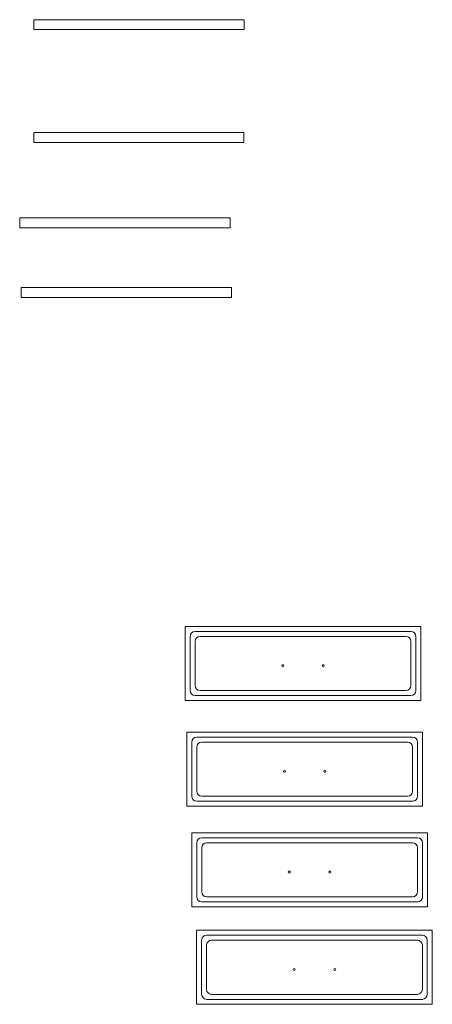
# Model space of a CAD drawing. Header units: millimetres. Extents: x -2066 to 5505, y -2840 to 3131.
# Tile 5 of 7: x 1484 to 2314, y 560 to 2542. Entities that reach past the tile are written whole.
import ezdxf

# ---------------------------------------------------------------- set-up
doc = ezdxf.new("R2010")
doc.units = ezdxf.units.MM

msp = doc.modelspace()

# ---------------------------------------------------------------- linework, layer by layer
at = {"color": 7, "linetype": 'Continuous', "lineweight": 15}
for p, q in [((1512.765, 2542.14), (1512.765, 2522.14)), ((1935.765, 2542.14), (1512.765, 2542.14)), ((1935.765, 2542.14), (1935.765, 2522.14)), ((1935.765, 2522.14), (1512.765, 2522.14)), ((1512.199, 2315.211), (1512.199, 2295.211)), ((1935.199, 2315.211), (1512.199, 2315.211)), ((1935.199, 2315.211), (1935.199, 2295.211)), ((1935.199, 2295.211), (1512.199, 2295.211)), ((1484.084, 2143.399), (1484.084, 2123.399)), ((1907.084, 2143.399), (1484.084, 2143.399)), ((1907.084, 2143.399), (1907.084, 2123.399)), ((1907.084, 2123.399), (1484.084, 2123.399)), ((1487.208, 2002.825), (1487.208, 1982.825)), ((1910.208, 2002.825), (1487.208, 2002.825)), ((1910.208, 2002.825), (1910.208, 1982.825)), ((1910.208, 1982.825), (1487.208, 1982.825)), ((2290.9, 1320.664), (1816.9, 1320.664)), ((1816.9, 1320.664), (1816.9, 1171.664)), ((2270.9, 1310.664), (1836.9, 1310.664)), ((2290.9, 1171.664), (2290.9, 1320.664)), ((1826.9, 1300.664), (1826.9, 1191.664)), ((1836.9, 1290.664), (1836.9, 1201.664)), ((2260.9, 1300.664), (1846.9, 1300.664)), ((2270.9, 1201.664), (2270.9, 1290.664)), ((2280.9, 1191.664), (2280.9, 1300.664)), ((1846.9, 1191.664), (2260.9, 1191.664)), ((1816.9, 1171.664), (2290.9, 1171.664)), ((1836.9, 1181.664), (2270.9, 1181.664)), ((2294.195, 1108.049), (1820.195, 1108.049)), ((1820.195, 1108.049), (1820.195, 959.049)), ((2274.195, 1098.049), (1840.195, 1098.049)), ((2294.195, 959.049), (2294.195, 1108.049)), ((1830.195, 1088.049), (1830.195, 979.049)), ((1840.195, 1078.049), (1840.195, 989.049)), ((2264.195, 1088.049), (1850.195, 1088.049)), ((2274.195, 989.049), (2274.195, 1078.049)), ((2284.195, 979.049), (2284.195, 1088.049)), ((1850.195, 979.049), (2264.195, 979.049)), ((1820.195, 959.049), (2294.195, 959.049)), ((1840.195, 969.049), (2274.195, 969.049)), ((1830.082, 905.321), (1830.082, 756.321)), ((2304.082, 905.321), (1830.082, 905.321)), ((2284.082, 895.321), (1850.082, 895.321)), ((2304.082, 756.321), (2304.082, 905.321)), ((1840.082, 885.321), (1840.082, 776.321)), ((1850.082, 875.321), (1850.082, 786.321)), ((2274.082, 885.321), (1860.082, 885.321)), ((2284.082, 786.321), (2284.082, 875.321)), ((2294.082, 776.321), (2294.082, 885.321)), ((1860.082, 776.321), (2274.082, 776.321)), ((1830.082, 756.321), (2304.082, 756.321)), ((1850.082, 766.321), (2284.082, 766.321)), ((2313.969, 709.184), (1839.969, 709.184)), ((1839.969, 709.184), (1839.969, 560.184)), ((2293.969, 699.184), (1859.969, 699.184)), ((2313.969, 560.184), (2313.969, 709.184)), ((1849.969, 689.184), (1849.969, 580.184)), ((1859.969, 679.184), (1859.969, 590.184)), ((2283.969, 689.184), (1869.969, 689.184)), ((2293.969, 590.184), (2293.969, 679.184)), ((2303.969, 580.184), (2303.969, 689.184)), ((1869.969, 580.184), (2283.969, 580.184)), ((1839.969, 560.184), (2313.969, 560.184)), ((1859.969, 570.184), (2293.969, 570.184))]:
    msp.add_line(p, q, dxfattribs=at)
for centre in [(2013.177, 1241.783), (2094.623, 1241.783), (2016.472, 1029.168), (2097.919, 1029.168), (2026.359, 826.44), (2107.805, 826.44), (2036.245, 630.303), (2117.692, 630.303)]:
    msp.add_circle(centre, 2, dxfattribs=at)
for centre, start, end in [((1836.9, 1300.664), 90, 180), ((2270.9, 1300.664), 360, 90), ((1846.9, 1290.664), 90, 180), ((2260.9, 1290.664), 0, 90), ((1836.9, 1191.664), 180, 270), ((1846.9, 1201.664), 180, 270), ((2260.9, 1201.664), 270, 0), ((2270.9, 1191.664), 270, 0), ((1840.195, 1088.049), 90, 180), ((2274.195, 1088.049), 0, 90), ((1850.195, 1078.049), 90, 180), ((2264.195, 1078.049), 0, 90), ((1840.195, 979.049), 180, 270), ((1850.195, 989.049), 180, 270), ((2264.195, 989.049), 270, 0), ((2274.195, 979.049), 270, 0), ((1850.082, 885.321), 90, 180), ((2284.082, 885.321), 0, 90), ((1860.082, 875.321), 90, 180), ((2274.082, 875.321), 0, 90), ((1850.082, 776.321), 180, 270), ((1860.082, 786.321), 180, 270), ((2274.082, 786.321), 270, 0), ((2284.082, 776.321), 270, 0), ((1859.969, 689.184), 90, 180), ((2293.969, 689.184), 0, 90), ((1869.969, 679.184), 90, 180), ((2283.969, 679.184), 0, 90), ((1859.969, 580.184), 180, 270), ((1869.969, 590.184), 180, 270), ((2283.969, 590.184), 270, 0), ((2293.969, 580.184), 270, 0)]:
    msp.add_arc(centre, 10, start, end, dxfattribs=at)

doc.saveas('drawing.dxf')
